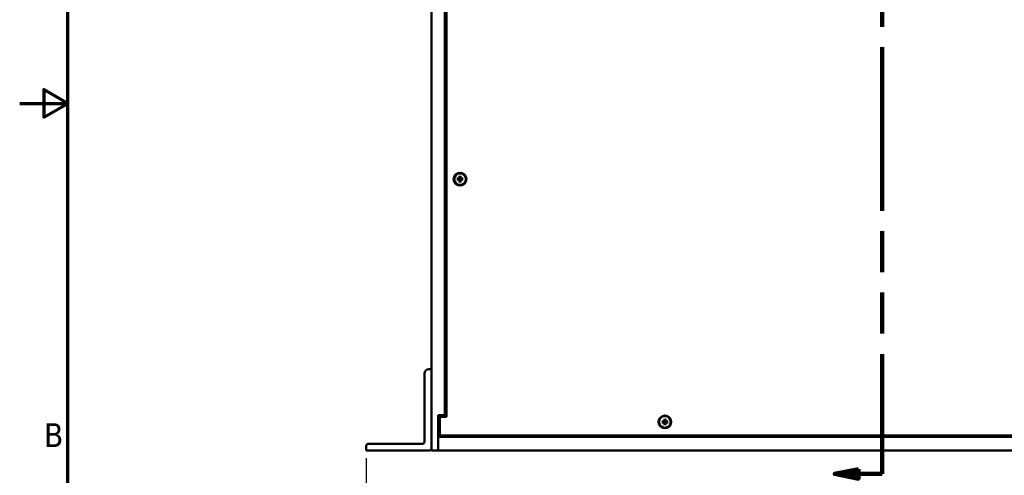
# Model space of a CAD drawing. Header units: millimetres. Extents: x 6 to 1913, y 34 to 1208.
# Tile 2 of 19: x 6 to 466, y 447 to 660. Entities that reach past the tile are written whole.
import ezdxf

# ---------------------------------------------------------------- set-up
doc = ezdxf.new("R2010")
doc.units = ezdxf.units.MM
doc.header["$LTSCALE"] = 2.222222
doc.linetypes.add('DOUBLE_DASH_CHAIN', pattern=[1.2403, 0.6614, -0.0827, 0.1654, -0.0827, 0.1654, -0.0827])
for name, color, linetype, lineweight in [('Border (ANSI)', 7, 'Continuous', 70), ('Dimension (ANSI)', 7, 'Continuous', 25), ('Section Line (ANSI)', 7, 'DOUBLE_DASH_CHAIN', 100), ('Visible (ANSI)', 7, 'Continuous', 50)]:
    doc.layers.add(name, color=color, linetype=linetype, lineweight=lineweight)
doc.styles.add('Note Text (ANSI)', font='tahoma.ttf')
doc.dimstyles.new('Default - mm (ANSI)', dxfattribs={"dimscale": 2.222222, "dimtxt": 5, "dimasz": 2.5, "dimexe": 3.175, "dimexo": 1.6002, "dimgap": 0.8, "dimtad": 0, "dimtih": 1, "dimtoh": 1, "dimrnd": 1e-08, "dimzin": 0, "dimdsep": 46, "dimtxsty": 'Note Text (ANSI)', "dimcen": 0.09, "dimdle": 10, "dimclrd": 256, "dimclre": 256, "dimclrt": 256, "dimadec": 1, "dimazin": 0, "dimtfac": 0.6096, "dimtofl": 0, "dimtmove": 0, "dimatfit": 3, "dimldrblk": 'Filled-1', "dimfxl": 1, "dimtolj": 1, "dimtzin": 0, "dimlwd": -1, "dimlwe": -1, "dimarcsym": 0})

# ---------------------------------------------------------------- blocks, each defined once
blk = doc.blocks.new('Borders Default Border')
at = {"layer": 'Border (ANSI)', "flags": 128}
for points in [[(12.7, 25.4), (12.7, 533.4), (850.9, 533.4), (850.9, 25.4), (12.7, 25.4)], [(2.54, 279.4), (12.7, 279.4), (7.62, 282.33), (7.62, 276.47), (12.7, 279.4)]]:
    blk.add_lwpolyline(points, dxfattribs=at)
at = {"layer": 'Border (ANSI)', "insert": (7.66, 207.05), "char_height": 5, "attachment_point": 7, "style": 'Note Text (ANSI)'}
blk.add_mtext('B', dxfattribs=at)
blk = doc.blocks.new('2dTransSection1')
at = {"layer": 'Section Line (ANSI)', "linetype": 'DOUBLE_DASH_CHAIN', "ltscale": 23.434589}
blk.add_line((184.06, 420.4), (184.06, 201.37), dxfattribs=at)
at = {"layer": 'Section Line (ANSI)', "linetype": 'Continuous'}
for p, q in [((184.06, 216.94), (184.06, 201.37)), ((179.06, 202.37), (174.06, 201.37)), ((179.06, 201.37), (174.06, 201.37)), ((174.06, 201.37), (179.06, 200.37)), ((179.06, 200.37), (179.06, 202.37)), ((184.06, 201.37), (179.06, 201.37))]:
    blk.add_line(p, q, dxfattribs=at)
at = {"layer": 'Section Line (ANSI)', "linetype": 'Continuous', "flags": 128}
blk.add_lwpolyline([(179.06, 202.37), (174.06, 201.37), (179.06, 200.37), (179.06, 202.37)], dxfattribs=at)
at = {"layer": 'Section Line (ANSI)'}
blk.add_solid([(179.06, 202.37), (174.06, 201.37), (179.06, 200.37), (179.06, 202.37)], dxfattribs=at)
blk = doc.blocks.new('*D15')
at = {"layer": 'Defpoints', "color": 0, "transparency": 16777216}
for p in [(167.72, 458.45), (650.33, 458.45), (650.33, 410.67)]:
    blk.add_point(p, dxfattribs=at)
at = {"layer": 'Dimension (ANSI)', "transparency": 16777216}
for p, q in [((167.72, 454.89), (167.72, 403.61)), ((650.33, 454.89), (650.33, 403.61)), ((173.28, 410.67), (417.49, 410.67)), ((644.78, 410.67), (501.65, 410.67))]:
    blk.add_line(p, q, dxfattribs=at)
for points in [[(173.28, 411.59), (173.28, 409.74), (167.72, 410.67)], [(644.78, 411.59), (644.78, 409.74), (650.33, 410.67)]]:
    blk.add_solid(points, dxfattribs=at)
at = {"layer": 'Dimension (ANSI)', "transparency": 16777216, "insert": (459.57, 410.67), "char_height": 11.1111, "attachment_point": 5, "style": 'Note Text (ANSI)'}
blk.add_mtext('\\A1; 482.61 mm\\P[19.000 in]', dxfattribs=at)
blk = doc.blocks.new('Filled-1')
at = {"color": 0}
for p, q in [((0, 0), (-1, 0.333)), ((-1, 0.333), (-1, -0.333)), ((-1, 0), (0, 0)), ((-1, -0.333), (0, 0))]:
    blk.add_line(p, q, dxfattribs=at)
at = {"color": 0, "flags": 128}
blk.add_lwpolyline([(-1, -0.333), (0, 0), (-1, 0.333), (-1, -0.333)], dxfattribs=at)
at = {"color": 0}
blk.add_solid([(-1, -0.333), (0, 0), (-1, 0.333), (-1, -0.333)], dxfattribs=at)

msp = doc.modelspace()

# ---------------------------------------------------------------- linework, layer by layer
at = {"layer": 'Visible (ANSI)'}
for p, q in [((198.201, 496.549), (198.201, 915.649)), ((204.551, 899.139), (204.551, 474.959)), ((205.286, 899.899), (205.286, 474.199)), ((210.087, 585.676), (211.142, 585.701)), ((210.087, 585.222), (211.142, 585.197)), ((211.359, 586.949), (211.334, 585.894)), ((211.359, 583.949), (211.334, 585.004)), ((211.814, 586.949), (211.839, 585.894)), ((211.814, 583.949), (211.839, 585.004)), ((213.086, 585.676), (212.031, 585.701)), ((213.086, 585.222), (212.031, 585.197)), ((195.026, 494.549), (195.026, 462.624)), ((198.201, 496.549), (197.026, 496.549)), ((198.201, 459.449), (198.201, 496.549)), ((201.376, 474.959), (204.551, 474.959)), ((201.376, 458.449), (201.376, 474.959)), ((204.551, 474.959), (205.286, 474.959)), ((202.111, 474.199), (202.111, 465.549)), ((205.286, 474.199), (202.111, 474.199)), ((305.912, 472.076), (306.967, 472.101)), ((305.912, 471.622), (306.967, 471.597)), ((307.184, 473.349), (307.159, 472.294)), ((307.184, 470.349), (307.159, 471.404)), ((307.639, 473.349), (307.664, 472.294)), ((307.639, 470.349), (307.664, 471.404)), ((308.911, 472.076), (307.856, 472.101)), ((308.911, 471.622), (307.856, 471.597)), ((201.376, 466.069), (202.111, 466.069)), ((202.111, 465.549), (615.911, 465.549)), ((167.721, 460.624), (167.721, 458.449)), ((194.026, 461.624), (168.721, 461.624)), ((201.376, 464.799), (201.376, 458.449)), ((201.376, 464.799), (616.676, 464.799)), ((167.721, 458.449), (197.201, 458.449)), ((198.201, 458.449), (198.201, 459.449)), ((198.201, 458.449), (201.376, 458.449)), ((201.376, 458.449), (616.676, 458.449))]:
    msp.add_line(p, q, dxfattribs=at)
for centre, radius in [((211.586, 585.449), 3), ((211.586, 585.449), 2.715), ((307.411, 471.849), 3), ((307.411, 471.849), 2.715)]:
    msp.add_circle(centre, radius, dxfattribs=at)
for centre, radius, start, end in [((211.586, 585.449), 0.729, 162.39692, 197.60308), ((211.137, 585.898), 0.197, 271.34818, 358.65182), ((211.137, 585), 0.197, 1.34818, 88.65182), ((211.586, 585.449), 0.729, 72.39692, 107.60308), ((212.036, 585.898), 0.197, 181.34818, 268.65182), ((212.036, 585), 0.197, 91.34818, 178.65182), ((211.586, 585.449), 0.729, 342.39692, 17.60308), ((211.586, 585.449), 0.729, 252.39692, 287.60308), ((197.026, 494.549), 2, 90, 180), ((307.411, 471.849), 0.729, 162.39692, 197.60308), ((306.962, 472.298), 0.197, 271.34818, 358.65182), ((306.962, 471.4), 0.197, 1.34818, 88.65182), ((307.411, 471.849), 0.729, 72.39692, 107.60308), ((307.411, 471.849), 0.729, 252.39692, 287.60308), ((307.861, 472.298), 0.197, 181.34818, 268.65182), ((307.861, 471.4), 0.197, 91.34818, 178.65182), ((307.411, 471.849), 0.729, 342.39692, 17.60308), ((168.721, 460.624), 1, 90, 180), ((194.026, 462.624), 1, 270, 0), ((197.201, 459.449), 1, 270, 0)]:
    msp.add_arc(centre, radius, start, end, dxfattribs=at)
for points, knots in [([(210.087, 585.676), (210.098, 585.676), (210.112, 585.677), (210.133, 585.677), (210.144, 585.677), (210.159, 585.677), (210.165, 585.677), (210.169, 585.677)], [0.0136539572, 0.0136539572, 0.0136539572, 0.0136539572, 0.017108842, 0.017108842, 0.0205337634, 0.0205337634, 0.0232838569, 0.0232838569, 0.0232838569, 0.0232838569]), ([(210.169, 585.221), (210.165, 585.221), (210.159, 585.221), (210.144, 585.221), (210.133, 585.221), (210.112, 585.221), (210.098, 585.221), (210.087, 585.222)], [0.0312995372, 0.0312995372, 0.0312995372, 0.0312995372, 0.0340496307, 0.0340496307, 0.0374745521, 0.0374745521, 0.040929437, 0.040929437, 0.040929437, 0.040929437]), ([(211.362, 585.893), (211.362, 585.879), (211.36, 585.864), (211.353, 585.831), (211.346, 585.811), (211.325, 585.772), (211.312, 585.753), (211.282, 585.724), (211.264, 585.71), (211.225, 585.689), (211.204, 585.682), (211.171, 585.675), (211.157, 585.673), (211.142, 585.673)], [0.099544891, 0.099544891, 0.099544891, 0.099544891, 0.104028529, 0.104028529, 0.110376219, 0.110376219, 0.116723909, 0.116723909, 0.123071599, 0.123071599, 0.12941929, 0.12941929, 0.133902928, 0.133902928, 0.133902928, 0.133902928]), ([(211.142, 585.225), (211.157, 585.224), (211.171, 585.223), (211.204, 585.216), (211.225, 585.209), (211.264, 585.188), (211.282, 585.174), (211.312, 585.144), (211.325, 585.126), (211.346, 585.087), (211.353, 585.066), (211.36, 585.034), (211.362, 585.019), (211.362, 585.005)], [0.099544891, 0.099544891, 0.099544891, 0.099544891, 0.104028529, 0.104028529, 0.110376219, 0.110376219, 0.116723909, 0.116723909, 0.123071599, 0.123071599, 0.12941929, 0.12941929, 0.133902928, 0.133902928, 0.133902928, 0.133902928]), ([(211.358, 586.866), (211.358, 586.87), (211.358, 586.877), (211.358, 586.891), (211.358, 586.903), (211.359, 586.924), (211.359, 586.937), (211.359, 586.949)], [0.0312995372, 0.0312995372, 0.0312995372, 0.0312995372, 0.0340496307, 0.0340496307, 0.0374745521, 0.0374745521, 0.040929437, 0.040929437, 0.040929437, 0.040929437]), ([(212.031, 585.673), (212.016, 585.673), (212.002, 585.675), (211.969, 585.682), (211.948, 585.689), (211.909, 585.71), (211.891, 585.724), (211.861, 585.753), (211.847, 585.772), (211.827, 585.811), (211.82, 585.831), (211.813, 585.864), (211.811, 585.879), (211.811, 585.893)], [0.099544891, 0.099544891, 0.099544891, 0.099544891, 0.104028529, 0.104028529, 0.110376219, 0.110376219, 0.116723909, 0.116723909, 0.123071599, 0.123071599, 0.12941929, 0.12941929, 0.133902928, 0.133902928, 0.133902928, 0.133902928]), ([(211.811, 585.005), (211.811, 585.019), (211.813, 585.034), (211.82, 585.066), (211.827, 585.087), (211.847, 585.126), (211.861, 585.144), (211.891, 585.174), (211.909, 585.188), (211.948, 585.209), (211.969, 585.216), (212.002, 585.223), (212.016, 585.224), (212.031, 585.225)], [0.099544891, 0.099544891, 0.099544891, 0.099544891, 0.104028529, 0.104028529, 0.110376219, 0.110376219, 0.116723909, 0.116723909, 0.123071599, 0.123071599, 0.12941929, 0.12941929, 0.133902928, 0.133902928, 0.133902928, 0.133902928]), ([(211.814, 586.949), (211.814, 586.937), (211.814, 586.924), (211.815, 586.903), (211.815, 586.891), (211.815, 586.877), (211.815, 586.87), (211.815, 586.866)], [0.0136539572, 0.0136539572, 0.0136539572, 0.0136539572, 0.017108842, 0.017108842, 0.0205337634, 0.0205337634, 0.0232838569, 0.0232838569, 0.0232838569, 0.0232838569]), ([(213.003, 585.677), (213.008, 585.677), (213.014, 585.677), (213.029, 585.677), (213.04, 585.677), (213.061, 585.677), (213.075, 585.676), (213.086, 585.676)], [0.0312995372, 0.0312995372, 0.0312995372, 0.0312995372, 0.0340496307, 0.0340496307, 0.0374745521, 0.0374745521, 0.040929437, 0.040929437, 0.040929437, 0.040929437]), ([(213.086, 585.222), (213.075, 585.221), (213.061, 585.221), (213.04, 585.221), (213.029, 585.221), (213.014, 585.221), (213.008, 585.221), (213.003, 585.221)], [0.0136539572, 0.0136539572, 0.0136539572, 0.0136539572, 0.017108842, 0.017108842, 0.0205337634, 0.0205337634, 0.0232838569, 0.0232838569, 0.0232838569, 0.0232838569]), ([(211.359, 583.949), (211.359, 583.96), (211.359, 583.974), (211.358, 583.995), (211.358, 584.007), (211.358, 584.021), (211.358, 584.028), (211.358, 584.032)], [0.0136539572, 0.0136539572, 0.0136539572, 0.0136539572, 0.017108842, 0.017108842, 0.0205337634, 0.0205337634, 0.0232838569, 0.0232838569, 0.0232838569, 0.0232838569]), ([(211.815, 584.032), (211.815, 584.028), (211.815, 584.021), (211.815, 584.007), (211.815, 583.995), (211.814, 583.974), (211.814, 583.96), (211.814, 583.949)], [0.0312995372, 0.0312995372, 0.0312995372, 0.0312995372, 0.0340496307, 0.0340496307, 0.0374745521, 0.0374745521, 0.040929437, 0.040929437, 0.040929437, 0.040929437]), ([(305.912, 472.076), (305.923, 472.076), (305.937, 472.077), (305.958, 472.077), (305.969, 472.077), (305.984, 472.077), (305.99, 472.077), (305.994, 472.077)], [0.0136539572, 0.0136539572, 0.0136539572, 0.0136539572, 0.017108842, 0.017108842, 0.0205337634, 0.0205337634, 0.0232838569, 0.0232838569, 0.0232838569, 0.0232838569]), ([(305.994, 471.621), (305.99, 471.621), (305.984, 471.621), (305.969, 471.621), (305.958, 471.621), (305.937, 471.621), (305.923, 471.621), (305.912, 471.622)], [0.0312995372, 0.0312995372, 0.0312995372, 0.0312995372, 0.0340496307, 0.0340496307, 0.0374745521, 0.0374745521, 0.040929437, 0.040929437, 0.040929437, 0.040929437]), ([(307.187, 472.293), (307.187, 472.279), (307.185, 472.264), (307.178, 472.231), (307.171, 472.211), (307.15, 472.172), (307.137, 472.153), (307.107, 472.124), (307.089, 472.11), (307.05, 472.089), (307.029, 472.082), (306.996, 472.075), (306.982, 472.073), (306.967, 472.073)], [0.099544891, 0.099544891, 0.099544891, 0.099544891, 0.104028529, 0.104028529, 0.110376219, 0.110376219, 0.116723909, 0.116723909, 0.123071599, 0.123071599, 0.12941929, 0.12941929, 0.133902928, 0.133902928, 0.133902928, 0.133902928]), ([(306.967, 471.625), (306.982, 471.624), (306.996, 471.623), (307.029, 471.616), (307.05, 471.609), (307.089, 471.588), (307.107, 471.574), (307.137, 471.544), (307.15, 471.526), (307.171, 471.487), (307.178, 471.466), (307.185, 471.434), (307.187, 471.419), (307.187, 471.405)], [0.099544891, 0.099544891, 0.099544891, 0.099544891, 0.104028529, 0.104028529, 0.110376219, 0.110376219, 0.116723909, 0.116723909, 0.123071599, 0.123071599, 0.12941929, 0.12941929, 0.133902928, 0.133902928, 0.133902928, 0.133902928]), ([(307.183, 473.266), (307.183, 473.27), (307.183, 473.277), (307.183, 473.291), (307.183, 473.303), (307.184, 473.324), (307.184, 473.337), (307.184, 473.349)], [0.0312995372, 0.0312995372, 0.0312995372, 0.0312995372, 0.0340496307, 0.0340496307, 0.0374745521, 0.0374745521, 0.040929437, 0.040929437, 0.040929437, 0.040929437]), ([(307.184, 470.349), (307.184, 470.36), (307.184, 470.374), (307.183, 470.395), (307.183, 470.407), (307.183, 470.421), (307.183, 470.428), (307.183, 470.432)], [0.0136539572, 0.0136539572, 0.0136539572, 0.0136539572, 0.017108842, 0.017108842, 0.0205337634, 0.0205337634, 0.0232838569, 0.0232838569, 0.0232838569, 0.0232838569]), ([(307.856, 472.073), (307.841, 472.073), (307.827, 472.075), (307.794, 472.082), (307.773, 472.089), (307.734, 472.11), (307.716, 472.124), (307.686, 472.153), (307.672, 472.172), (307.652, 472.211), (307.645, 472.231), (307.638, 472.264), (307.636, 472.279), (307.636, 472.293)], [0.099544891, 0.099544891, 0.099544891, 0.099544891, 0.104028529, 0.104028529, 0.110376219, 0.110376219, 0.116723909, 0.116723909, 0.123071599, 0.123071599, 0.12941929, 0.12941929, 0.133902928, 0.133902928, 0.133902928, 0.133902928]), ([(307.636, 471.405), (307.636, 471.419), (307.638, 471.434), (307.645, 471.466), (307.652, 471.487), (307.672, 471.526), (307.686, 471.544), (307.716, 471.574), (307.734, 471.588), (307.773, 471.609), (307.794, 471.616), (307.827, 471.623), (307.841, 471.624), (307.856, 471.625)], [0.099544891, 0.099544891, 0.099544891, 0.099544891, 0.104028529, 0.104028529, 0.110376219, 0.110376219, 0.116723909, 0.116723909, 0.123071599, 0.123071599, 0.12941929, 0.12941929, 0.133902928, 0.133902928, 0.133902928, 0.133902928]), ([(307.639, 473.349), (307.639, 473.337), (307.639, 473.324), (307.64, 473.303), (307.64, 473.291), (307.64, 473.277), (307.64, 473.27), (307.64, 473.266)], [0.0136539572, 0.0136539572, 0.0136539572, 0.0136539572, 0.017108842, 0.017108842, 0.0205337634, 0.0205337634, 0.0232838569, 0.0232838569, 0.0232838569, 0.0232838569]), ([(307.64, 470.432), (307.64, 470.428), (307.64, 470.421), (307.64, 470.407), (307.64, 470.395), (307.639, 470.374), (307.639, 470.36), (307.639, 470.349)], [0.0312995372, 0.0312995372, 0.0312995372, 0.0312995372, 0.0340496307, 0.0340496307, 0.0374745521, 0.0374745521, 0.040929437, 0.040929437, 0.040929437, 0.040929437]), ([(308.828, 472.077), (308.833, 472.077), (308.839, 472.077), (308.854, 472.077), (308.865, 472.077), (308.886, 472.077), (308.9, 472.076), (308.911, 472.076)], [0.0312995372, 0.0312995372, 0.0312995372, 0.0312995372, 0.0340496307, 0.0340496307, 0.0374745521, 0.0374745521, 0.040929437, 0.040929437, 0.040929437, 0.040929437]), ([(308.911, 471.622), (308.9, 471.621), (308.886, 471.621), (308.865, 471.621), (308.854, 471.621), (308.839, 471.621), (308.833, 471.621), (308.828, 471.621)], [0.0136539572, 0.0136539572, 0.0136539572, 0.0136539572, 0.017108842, 0.017108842, 0.0205337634, 0.0205337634, 0.0232838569, 0.0232838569, 0.0232838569, 0.0232838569])]:
    msp.add_open_spline(points, degree=3, knots=knots, dxfattribs=at)
for points, weights in [([(210.891, 585.669), (210.649, 585.672), (210.169, 585.677)], [1, 1.06325247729, 1.00306837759]), ([(210.169, 585.221), (210.649, 585.226), (210.891, 585.228)], [1.00306837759, 1.06325247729, 1]), ([(211.142, 585.673), (211.041, 585.672), (210.891, 585.669)], [1.31963834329, 1.17380284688, 1]), ([(210.891, 585.228), (211.041, 585.226), (211.142, 585.225)], [1, 1.17380284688, 1.31963834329]), ([(211.358, 586.866), (211.363, 586.386), (211.366, 586.144)], [1.00306837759, 1.06325247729, 1]), ([(211.366, 586.144), (211.364, 585.995), (211.362, 585.893)], [1, 1.17380284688, 1.31963834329]), ([(211.362, 585.005), (211.364, 584.903), (211.366, 584.754)], [1.31963834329, 1.17380284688, 1]), ([(211.807, 586.144), (211.809, 586.386), (211.815, 586.866)], [1, 1.06325247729, 1.00306837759]), ([(211.811, 585.893), (211.809, 585.995), (211.807, 586.144)], [1.31963834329, 1.17380284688, 1]), ([(211.807, 584.754), (211.809, 584.903), (211.811, 585.005)], [1, 1.17380284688, 1.31963834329]), ([(212.282, 585.669), (212.132, 585.672), (212.031, 585.673)], [1, 1.17380284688, 1.31963834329]), ([(212.031, 585.225), (212.132, 585.226), (212.282, 585.228)], [1.31963834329, 1.17380284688, 1]), ([(213.003, 585.677), (212.524, 585.672), (212.282, 585.669)], [1.00306837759, 1.06325247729, 1]), ([(212.282, 585.228), (212.524, 585.226), (213.003, 585.221)], [1, 1.06325247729, 1.00306837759]), ([(211.366, 584.754), (211.363, 584.511), (211.358, 584.032)], [1, 1.06325247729, 1.00306837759]), ([(211.815, 584.032), (211.809, 584.511), (211.807, 584.754)], [1.00306837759, 1.06325247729, 1]), ([(306.716, 472.069), (306.474, 472.072), (305.994, 472.077)], [1, 1.06325247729, 1.00306837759]), ([(305.994, 471.621), (306.474, 471.626), (306.716, 471.628)], [1.00306837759, 1.06325247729, 1]), ([(306.967, 472.073), (306.866, 472.072), (306.716, 472.069)], [1.31963834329, 1.17380284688, 1]), ([(306.716, 471.628), (306.866, 471.626), (306.967, 471.625)], [1, 1.17380284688, 1.31963834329]), ([(307.183, 473.266), (307.188, 472.786), (307.191, 472.544)], [1.00306837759, 1.06325247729, 1]), ([(307.191, 471.154), (307.188, 470.911), (307.183, 470.432)], [1, 1.06325247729, 1.00306837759]), ([(307.191, 472.544), (307.189, 472.395), (307.187, 472.293)], [1, 1.17380284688, 1.31963834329]), ([(307.187, 471.405), (307.189, 471.303), (307.191, 471.154)], [1.31963834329, 1.17380284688, 1]), ([(307.632, 472.544), (307.634, 472.786), (307.64, 473.266)], [1, 1.06325247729, 1.00306837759]), ([(307.636, 472.293), (307.634, 472.395), (307.632, 472.544)], [1.31963834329, 1.17380284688, 1]), ([(307.632, 471.154), (307.634, 471.303), (307.636, 471.405)], [1, 1.17380284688, 1.31963834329]), ([(307.64, 470.432), (307.634, 470.911), (307.632, 471.154)], [1.00306837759, 1.06325247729, 1]), ([(308.107, 472.069), (307.957, 472.072), (307.856, 472.073)], [1, 1.17380284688, 1.31963834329]), ([(307.856, 471.625), (307.957, 471.626), (308.107, 471.628)], [1.31963834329, 1.17380284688, 1]), ([(308.828, 472.077), (308.349, 472.072), (308.107, 472.069)], [1.00306837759, 1.06325247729, 1]), ([(308.107, 471.628), (308.349, 471.626), (308.828, 471.621)], [1, 1.06325247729, 1.00306837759])]:
    msp.add_rational_spline(points, weights, degree=2, dxfattribs=at)

# ---------------------------------------------------------------- block references
at = {"xscale": 2.222222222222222, "yscale": 2.222222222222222, "zscale": 2.222222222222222}
msp.add_blockref('Borders Default Border', (0, 0), dxfattribs=at)
at = {"layer": 'Section Line (ANSI)', "xscale": 2.222222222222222, "yscale": 2.222222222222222, "zscale": 2.222222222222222}
msp.add_blockref('2dTransSection1', (0, 0), dxfattribs=at)

# ---------------------------------------------------------------- dimensions: what is measured, and where the dimension line sits
at = {"layer": 'Dimension (ANSI)'}
dim = msp.add_linear_dim(base=(650.331, 410.666), p1=(167.721, 458.449), p2=(650.331, 458.449), angle=180, text=' <> mm\\X[19.000 in]', dimstyle='Default - mm (ANSI)', override={"dimtih": 0, "dimtoh": 0, "dimdec": 2, "dimpost": '', "dimtp": 0, "dimtm": 0, "dimtdec": 2, "dimatfit": 1}, dxfattribs=at)
dim.commit()
dim.dimension.update_dxf_attribs({"geometry": '*D15', "text_midpoint": (459.574, 410.666), "dimtype": 160})

doc.saveas('drawing.dxf')
